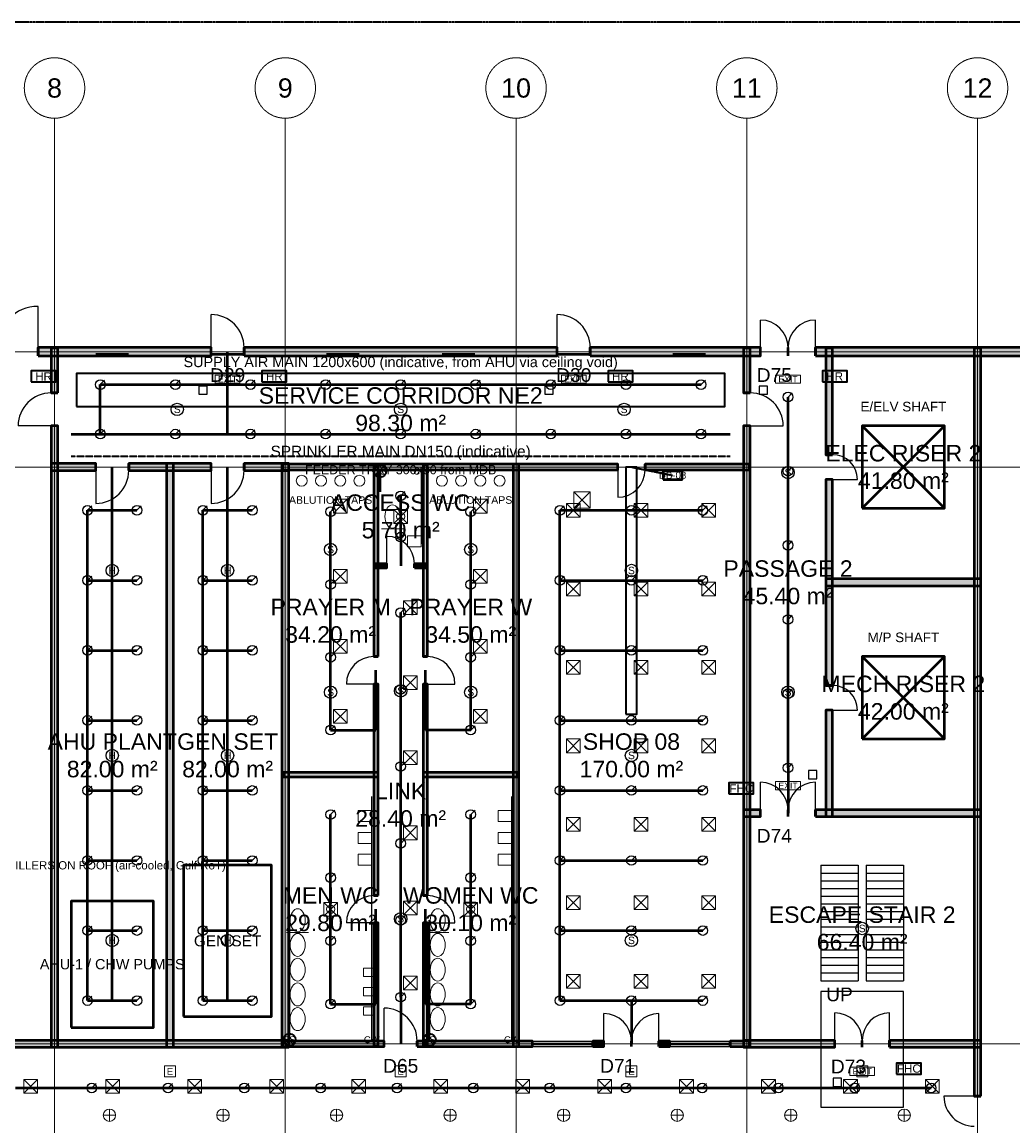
# Model space of a CAD drawing. Header units: millimetres. Extents: x -5300 to 125300, y -375 to 90375.
# Tile 9 of 10: x 63018 to 99088, y 49812 to 90000. Entities that reach past the tile are written whole.
import ezdxf
from ezdxf.enums import TextEntityAlignment as Align

# ---------------------------------------------------------------- set-up
doc = ezdxf.new("R2010")
doc.units = ezdxf.units.MM
for name, pattern in [('CENTER', [5.08, 3.175, -0.635, 0.635, -0.635]), ('DASHED', [1.524, 1.27, -0.254]), ('PHANTOM', [6.35, 3.175, -0.635, 0.635, -0.635, 0.635, -0.635])]:
    doc.linetypes.add(name, pattern=pattern)
for name, color, linetype, lineweight in [('A-ANNO-SYMB', 2, 'Continuous', 18), ('A-AREA-IDEN', 2, 'Continuous', 18), ('A-DOOR', 3, 'Continuous', 25), ('A-FLOR-STRS', 252, 'Continuous', 25), ('A-GLAZ', 5, 'Continuous', 25), ('A-GRID', 1, 'CENTER', 13), ('A-WALL', 7, 'Continuous', 50), ('A-WALL-PATT', 8, 'Continuous', 9), ('C-PROP-LINE', 1, 'PHANTOM', 35), ('E-ANNO-TEXT', 52, 'Continuous', 18), ('E-DB', 6, 'Continuous', 50), ('E-FALM', 230, 'Continuous', 25), ('E-LITE', 2, 'Continuous', 18), ('E-LITE-EMER', 40, 'Continuous', 18), ('E-TRAY', 210, 'DASHED', 35), ('FP-ANNO-TEXT', 14, 'Continuous', 18), ('FP-HOSE', 20, 'Continuous', 35), ('FP-SPRK-HEAD', 1, 'Continuous', 25), ('FP-SPRK-PIPE', 12, 'Continuous', 50), ('M-ANNO-TEXT', 150, 'Continuous', 18), ('M-HVAC-EQPT', 30, 'Continuous', 50), ('M-HVAC-RCG', 3, 'Continuous', 18), ('M-HVAC-SAD', 5, 'Continuous', 35), ('M-HVAC-SCD', 4, 'Continuous', 18), ('P-ANNO-TEXT', 94, 'Continuous', 18), ('P-DCW', 160, 'Continuous', 25), ('P-FIXT', 90, 'Continuous', 18), ('P-SANR', 34, 'Continuous', 35)]:
    doc.layers.add(name, color=color, linetype=linetype, lineweight=lineweight)
doc.styles.add('MY-ARIAL', font='arial.ttf')

msp = doc.modelspace()

# ---------------------------------------------------------------- hatches: boundary and pattern name
at = {"layer": 'A-WALL-PATT'}
for points in [[(63600, 77850), (69900, 77850), (69900, 78150), (63600, 78150)], [(64325, 76500), (64325, 78125), (64075, 78125), (64075, 76500)], [(71100, 77850), (82500, 77850), (82500, 78150), (71100, 78150)], [(83700, 77850), (89900, 77850), (89900, 78150), (83700, 78150)], [(89525, 76500), (89525, 78125), (89275, 78125), (89275, 76500)], [(91900, 77850), (100900, 77850), (100900, 78150), (91900, 78150)], [(92525, 74250), (92525, 78125), (92275, 78125), (92275, 74250)], [(97925, 50900), (97925, 78125), (97675, 78125), (97675, 50900)], [(64325, 52675), (64325, 75300), (64075, 75300), (64075, 52675)], [(89525, 52675), (89525, 75300), (89275, 75300), (89275, 52675)], [(64075, 73675), (65700, 73675), (65700, 73925), (64075, 73925)], [(66900, 73675), (69900, 73675), (69900, 73925), (66900, 73925)], [(68525, 52675), (68525, 73925), (68275, 73925), (68275, 52675)], [(71100, 73675), (72725, 73675), (72725, 73925), (71100, 73925)], [(72725, 52675), (72725, 73925), (72475, 73925), (72475, 52675)], [(72500, 73700), (84700, 73700), (84700, 73900), (72500, 73900)], [(75975, 66900), (75975, 73875), (75825, 73875), (75825, 66900)], [(77775, 66900), (77775, 73875), (77625, 73875), (77625, 66900)], [(81100, 52700), (81100, 73900), (80900, 73900), (80900, 52700)], [(85700, 73700), (89500, 73700), (89500, 73900), (85700, 73900)], [(92525, 65850), (92525, 73350), (92275, 73350), (92275, 65850)], [(75825, 70125), (76300, 70125), (76300, 70275), (75825, 70275)], [(77300, 70125), (77775, 70125), (77775, 70275), (77300, 70275)], [(92275, 69475), (97925, 69475), (97925, 69725), (92275, 69725)], [(75975, 58200), (75975, 65900), (75825, 65900), (75825, 58200)], [(77775, 58200), (77775, 65900), (77625, 65900), (77625, 58200)], [(92525, 61075), (92525, 64950), (92275, 64950), (92275, 61075)], [(72525, 62525), (75975, 62525), (75975, 62675), (72525, 62675)], [(77625, 62525), (81075, 62525), (81075, 62675), (77625, 62675)], [(89275, 61075), (89900, 61075), (89900, 61325), (89275, 61325)], [(91900, 61075), (97925, 61075), (97925, 61325), (91900, 61325)], [(75975, 52725), (75975, 57200), (75825, 57200), (75825, 52725)], [(77775, 52725), (77775, 57200), (77625, 57200), (77625, 52725)], [(47275, 52675), (72725, 52675), (72725, 52925), (47275, 52925)], [(72500, 52700), (76200, 52700), (76200, 52900), (72500, 52900)], [(77400, 52700), (81600, 52700), (81600, 52900), (77400, 52900)], [(83800, 52700), (84200, 52700), (84200, 52900), (83800, 52900)], [(86200, 52700), (86600, 52700), (86600, 52900), (86200, 52900)], [(88800, 52700), (89500, 52700), (89500, 52900), (88800, 52900)], [(89275, 52675), (92600, 52675), (92600, 52925), (89275, 52925)], [(94600, 52675), (97925, 52675), (97925, 52925), (94600, 52925)]]:
    msp.add_hatch(color=256, dxfattribs=at).paths.add_polyline_path(points)

# ---------------------------------------------------------------- linework, layer by layer
at = {"layer": 'A-DOOR'}
for p, q in [((63600, 78150), (63600, 79650)), ((69900, 78150), (69900, 79350)), ((82500, 78150), (82500, 79350)), ((89900, 78150), (89900, 79150)), ((91900, 78150), (91900, 79150)), ((64075, 75300), (62875, 75300)), ((89525, 75300), (90725, 75300)), ((65700, 73675), (65700, 72475)), ((69900, 73675), (69900, 72475)), ((84700, 73700), (84700, 72700)), ((92525, 73350), (93425, 73350)), ((76300, 70275), (76300, 71275)), ((75825, 65900), (74825, 65900)), ((77775, 65900), (78775, 65900)), ((92525, 64950), (93425, 64950)), ((89900, 61325), (89900, 62325)), ((91900, 61325), (91900, 62325)), ((75825, 57200), (74825, 57200)), ((77775, 57200), (78775, 57200)), ((76200, 52900), (76200, 54100)), ((84200, 52900), (84200, 53900)), ((86200, 52900), (86200, 53900)), ((92600, 52925), (92600, 53925)), ((94600, 52925), (94600, 53925)), ((97675, 50900), (96575, 50900))]:
    msp.add_line(p, q, dxfattribs=at)
for centre, radius, start, end in [((63600, 78150), 1500, 90, 180), ((69900, 78150), 1200, 0, 90), ((82500, 78150), 1200, 0, 90), ((89900, 78150), 1000, 0, 90), ((91900, 78150), 1000, 90, 180), ((64075, 75300), 1200, 90, 180), ((89525, 75300), 1200, 0, 90), ((92525, 73350), 900, 0, 90), ((65700, 73675), 1200, -90, 0), ((69900, 73675), 1200, -90, 0), ((84700, 73700), 1000, -90, 0), ((76300, 70275), 1000, 0, 90), ((75825, 65900), 1000, 90, 180), ((77775, 65900), 1000, 0, 90), ((92525, 64950), 900, 0, 90), ((89900, 61325), 1000, 0, 90), ((91900, 61325), 1000, 90, 180), ((75825, 57200), 1000, 90, 180), ((77775, 57200), 1000, 0, 90), ((76200, 52900), 1200, 0, 90), ((84200, 52900), 1000, 0, 90), ((86200, 52900), 1000, 90, 180), ((92600, 52925), 1000, 0, 90), ((94600, 52925), 1000, 90, 180), ((97675, 50900), 1100, 180, -90)]:
    msp.add_arc(centre, radius, start, end, dxfattribs=at)
at = {"layer": 'A-FLOR-STRS'}
for p, q in [((92100, 59300), (93450, 59300)), ((92100, 59300), (92100, 55100)), ((93450, 59300), (93450, 55100)), ((93750, 59300), (95100, 59300)), ((93750, 59300), (93750, 55100)), ((95100, 59300), (95100, 55100)), ((92100, 59020), (93450, 59020)), ((92100, 58740), (93450, 58740)), ((93750, 59020), (95100, 59020)), ((93750, 58740), (95100, 58740)), ((92100, 58460), (93450, 58460)), ((93750, 58460), (95100, 58460)), ((92100, 58180), (93450, 58180)), ((92100, 57900), (93450, 57900)), ((93750, 58180), (95100, 58180)), ((93750, 57900), (95100, 57900)), ((92100, 57620), (93450, 57620)), ((93750, 57620), (95100, 57620)), ((92100, 57340), (93450, 57340)), ((93750, 57340), (95100, 57340)), ((92100, 57060), (93450, 57060)), ((92100, 56780), (93450, 56780)), ((93750, 57060), (95100, 57060)), ((93750, 56780), (95100, 56780)), ((92100, 56500), (93450, 56500)), ((93750, 56500), (95100, 56500)), ((92100, 56220), (93450, 56220)), ((92100, 55940), (93450, 55940)), ((93750, 56220), (95100, 56220)), ((93750, 55940), (95100, 55940)), ((92100, 55660), (93450, 55660)), ((93750, 55660), (95100, 55660)), ((92100, 55380), (93450, 55380)), ((92100, 55100), (93450, 55100)), ((93750, 55380), (95100, 55380)), ((93750, 55100), (95100, 55100))]:
    msp.add_line(p, q, dxfattribs=at)
msp.add_lwpolyline([(92100, 50500), (95100, 50500), (95100, 54700), (92100, 54700)], close=True, dxfattribs=at)
at = {"layer": 'A-GLAZ'}
for p, q in [((81600, 52900), (83800, 52900)), ((81600, 52825), (83800, 52825)), ((81600, 52775), (83800, 52775)), ((81600, 52700), (83800, 52700)), ((86600, 52900), (88800, 52900)), ((86600, 52825), (88800, 52825)), ((86600, 52775), (88800, 52775)), ((86600, 52700), (88800, 52700))]:
    msp.add_line(p, q, dxfattribs=at)
at = {"layer": 'A-GRID'}
for p, q in [((64200, 7100), (64200, 86500)), ((72600, 7100), (72600, 86500)), ((81000, 7100), (81000, 86500)), ((89400, 7100), (89400, 86500)), ((97800, 7100), (97800, 86500)), ((-3100, 78000), (123100, 78000)), ((-3100, 73800), (123100, 73800)), ((-3100, 52800), (123100, 52800))]:
    msp.add_line(p, q, dxfattribs=at)
for centre in [(64200, 87600), (72600, 87600), (81000, 87600), (89400, 87600), (97800, 87600)]:
    msp.add_circle(centre, 1100, dxfattribs=at)
at = {"layer": 'A-WALL'}
for p, q in [((63600, 77850), (63600, 78150)), ((69900, 77850), (69900, 78150)), ((71100, 77850), (71100, 78150)), ((82500, 77850), (82500, 78150)), ((83700, 77850), (83700, 78150)), ((89900, 77850), (89900, 78150)), ((90900, 77850), (90900, 78150)), ((90900, 77850), (90900, 78150)), ((91900, 77850), (91900, 78150)), ((64325, 76500), (64075, 76500)), ((89525, 76500), (89275, 76500)), ((64325, 75300), (64075, 75300)), ((89525, 75300), (89275, 75300)), ((92525, 74250), (92275, 74250)), ((65700, 73675), (65700, 73925)), ((66900, 73675), (66900, 73925)), ((69900, 73675), (69900, 73925)), ((71100, 73675), (71100, 73925)), ((84700, 73700), (84700, 73900)), ((85700, 73700), (85700, 73900)), ((92525, 73350), (92275, 73350)), ((76300, 70125), (76300, 70275)), ((77300, 70125), (77300, 70275)), ((75975, 66900), (75825, 66900)), ((77775, 66900), (77625, 66900)), ((75975, 65900), (75825, 65900)), ((77775, 65900), (77625, 65900)), ((92525, 65850), (92275, 65850)), ((92525, 64950), (92275, 64950)), ((89900, 61075), (89900, 61325)), ((90900, 61075), (90900, 61325)), ((90900, 61075), (90900, 61325)), ((91900, 61075), (91900, 61325)), ((75975, 58200), (75825, 58200)), ((77775, 58200), (77625, 58200)), ((75975, 57200), (75825, 57200)), ((77775, 57200), (77625, 57200)), ((76200, 52700), (76200, 52900)), ((77400, 52700), (77400, 52900)), ((81600, 52700), (81600, 52900)), ((83800, 52700), (83800, 52900)), ((84200, 52700), (84200, 52900)), ((85200, 52700), (85200, 52900)), ((85200, 52700), (85200, 52900)), ((86200, 52700), (86200, 52900)), ((86600, 52700), (86600, 52900)), ((88800, 52700), (88800, 52900)), ((92600, 52675), (92600, 52925)), ((93600, 52675), (93600, 52925)), ((93600, 52675), (93600, 52925)), ((94600, 52675), (94600, 52925)), ((97925, 50900), (97675, 50900))]:
    msp.add_line(p, q, dxfattribs=at)
for points in [[(63600, 77850), (69900, 77850), (69900, 78150), (63600, 78150)], [(64325, 76500), (64325, 78125), (64075, 78125), (64075, 76500)], [(71100, 77850), (82500, 77850), (82500, 78150), (71100, 78150)], [(83700, 77850), (89900, 77850), (89900, 78150), (83700, 78150)], [(89525, 76500), (89525, 78125), (89275, 78125), (89275, 76500)], [(91900, 77850), (100900, 77850), (100900, 78150), (91900, 78150)], [(92525, 74250), (92525, 78125), (92275, 78125), (92275, 74250)], [(97925, 50900), (97925, 78125), (97675, 78125), (97675, 50900)], [(64325, 52675), (64325, 75300), (64075, 75300), (64075, 52675)], [(89525, 52675), (89525, 75300), (89275, 75300), (89275, 52675)], [(64075, 73675), (65700, 73675), (65700, 73925), (64075, 73925)], [(66900, 73675), (69900, 73675), (69900, 73925), (66900, 73925)], [(68525, 52675), (68525, 73925), (68275, 73925), (68275, 52675)], [(71100, 73675), (72725, 73675), (72725, 73925), (71100, 73925)], [(72725, 52675), (72725, 73925), (72475, 73925), (72475, 52675)], [(72500, 73700), (84700, 73700), (84700, 73900), (72500, 73900)], [(75975, 66900), (75975, 73875), (75825, 73875), (75825, 66900)], [(77775, 66900), (77775, 73875), (77625, 73875), (77625, 66900)], [(81100, 52700), (81100, 73900), (80900, 73900), (80900, 52700)], [(85700, 73700), (89500, 73700), (89500, 73900), (85700, 73900)], [(92525, 65850), (92525, 73350), (92275, 73350), (92275, 65850)], [(75825, 70125), (76300, 70125), (76300, 70275), (75825, 70275)], [(77300, 70125), (77775, 70125), (77775, 70275), (77300, 70275)], [(92275, 69475), (97925, 69475), (97925, 69725), (92275, 69725)], [(75975, 58200), (75975, 65900), (75825, 65900), (75825, 58200)], [(77775, 58200), (77775, 65900), (77625, 65900), (77625, 58200)], [(92525, 61075), (92525, 64950), (92275, 64950), (92275, 61075)], [(72525, 62525), (75975, 62525), (75975, 62675), (72525, 62675)], [(77625, 62525), (81075, 62525), (81075, 62675), (77625, 62675)], [(89275, 61075), (89900, 61075), (89900, 61325), (89275, 61325)], [(91900, 61075), (97925, 61075), (97925, 61325), (91900, 61325)], [(75975, 52725), (75975, 57200), (75825, 57200), (75825, 52725)], [(77775, 52725), (77775, 57200), (77625, 57200), (77625, 52725)], [(47275, 52675), (72725, 52675), (72725, 52925), (47275, 52925)], [(72500, 52700), (76200, 52700), (76200, 52900), (72500, 52900)], [(77400, 52700), (81600, 52700), (81600, 52900), (77400, 52900)], [(83800, 52700), (84200, 52700), (84200, 52900), (83800, 52900)], [(86200, 52700), (86600, 52700), (86600, 52900), (86200, 52900)], [(88800, 52700), (89500, 52700), (89500, 52900), (88800, 52900)], [(89275, 52675), (92600, 52675), (92600, 52925), (89275, 52925)], [(94600, 52675), (97925, 52675), (97925, 52925), (94600, 52925)]]:
    msp.add_lwpolyline(points, close=True, dxfattribs=at)
at = {"layer": 'C-PROP-LINE'}
msp.add_lwpolyline([(0, 0), (120000, 0), (120000, 90000), (0, 90000)], close=True, dxfattribs=at)
at = {"layer": 'E-DB'}
for p, q in [((93600, 72300), (96600, 75300)), ((93600, 75300), (96600, 72300))]:
    msp.add_line(p, q, dxfattribs=at)
for points in [[(93600, 72300), (96600, 72300), (96600, 75300), (93600, 75300)], [(86350, 73350), (87050, 73350), (87050, 73650), (86350, 73650)], [(68900, 53800), (72100, 53800), (72100, 59300), (68900, 59300)]]:
    msp.add_lwpolyline(points, close=True, dxfattribs=at)
at = {"layer": 'E-FALM'}
for points in [[(69450, 76450), (69750, 76450), (69750, 76750), (69450, 76750)], [(82050, 76450), (82350, 76450), (82350, 76750), (82050, 76750)], [(89850, 76450), (90150, 76450), (90150, 76750), (89850, 76750)], [(91650, 62450), (91950, 62450), (91950, 62750), (91650, 62750)], [(92550, 51250), (92850, 51250), (92850, 51550), (92550, 51550)]]:
    msp.add_lwpolyline(points, close=True, dxfattribs=at)
for centre in [(68666.7, 75900), (76800, 75900), (84933.3, 75900), (90900, 73600), (74250, 70800), (79350, 70800), (66300, 70033.3), (70500, 70033.3), (85200, 70033.3), (74250, 65600), (76800, 65650), (79350, 65600), (90900, 65600), (66300, 63300), (70500, 63300), (85200, 63300), (76800, 57350), (93600, 57000), (66300, 56566.7), (70500, 56566.7), (85200, 56566.7)]:
    msp.add_circle(centre, 225, dxfattribs=at)
at = {"layer": 'E-LITE'}
for p, q in [((66200, 49975), (66200, 50425)), ((70333.3, 49975), (70333.3, 50425)), ((74466.7, 49975), (74466.7, 50425)), ((78600, 49975), (78600, 50425)), ((82733.3, 49975), (82733.3, 50425)), ((86866.7, 49975), (86866.7, 50425)), ((91000, 49975), (91000, 50425)), ((95133.3, 49975), (95133.3, 50425)), ((65975, 50200), (66425, 50200)), ((70108.3, 50200), (70558.3, 50200)), ((74241.7, 50200), (74691.7, 50200)), ((78375, 50200), (78825, 50200)), ((82508.3, 50200), (82958.3, 50200)), ((86641.7, 50200), (87091.7, 50200)), ((90775, 50200), (91225, 50200)), ((94908.3, 50200), (95358.3, 50200))]:
    msp.add_line(p, q, dxfattribs=at)
at = {"layer": 'E-LITE', "const_width": 100}
for points in [[(65700, 77900), (66900, 77900)], [(69900, 77900), (71100, 77900)], [(74100, 77900), (75300, 77900)], [(78300, 77900), (79500, 77900)], [(82500, 77900), (83700, 77900)], [(86700, 77900), (87900, 77900)]]:
    msp.add_lwpolyline(points, dxfattribs=at)
at = {"layer": 'E-LITE'}
for centre in [(66200, 50200), (70333.3, 50200), (74466.7, 50200), (78600, 50200), (82733.3, 50200), (86866.7, 50200), (91000, 50200), (95133.3, 50200)]:
    msp.add_circle(centre, 225, dxfattribs=at)
at = {"layer": 'E-LITE-EMER'}
for points in [[(70050, 76850), (70950, 76850), (70950, 77150), (70050, 77150)], [(82650, 76850), (83550, 76850), (83550, 77150), (82650, 77150)], [(90450, 76850), (91350, 76850), (91350, 77150), (90450, 77150)], [(90450, 62050), (91350, 62050), (91350, 62350), (90450, 62350)], [(68200, 51600), (68600, 51600), (68600, 52000), (68200, 52000)], [(76600, 51600), (77000, 51600), (77000, 52000), (76600, 52000)], [(85000, 51600), (85400, 51600), (85400, 52000), (85000, 52000)], [(93150, 51650), (94050, 51650), (94050, 51950), (93150, 51950)], [(93400, 51600), (93800, 51600), (93800, 52000), (93400, 52000)]]:
    msp.add_lwpolyline(points, close=True, dxfattribs=at)
at = {"layer": 'E-TRAY'}
for p, q in [((64800, 74200), (88800, 74200)), ((85200, 73800), (86700, 73500))]:
    msp.add_line(p, q, dxfattribs=at)
at = {"layer": 'FP-HOSE'}
for points in [[(63350, 76900), (64250, 76900), (64250, 77300), (63350, 77300)], [(71750, 76900), (72650, 76900), (72650, 77300), (71750, 77300)], [(84350, 76900), (85250, 76900), (85250, 77300), (84350, 77300)], [(92150, 76900), (93050, 76900), (93050, 77300), (92150, 77300)], [(88750, 61900), (89650, 61900), (89650, 62300), (88750, 62300)], [(94850, 51700), (95750, 51700), (95750, 52100), (94850, 52100)]]:
    msp.add_lwpolyline(points, close=True, dxfattribs=at)
at = {"layer": 'FP-SPRK-HEAD'}
for p, q in [((65866.7, 76800), (66024.2, 76957.5)), ((68600, 76800), (68757.5, 76957.5)), ((71333.3, 76800), (71490.8, 76957.5)), ((74066.7, 76800), (74224.2, 76957.5)), ((76800, 76800), (76957.5, 76957.5)), ((79533.3, 76800), (79690.8, 76957.5)), ((82266.7, 76800), (82424.2, 76957.5)), ((85000, 76800), (85157.5, 76957.5)), ((87733.3, 76800), (87890.8, 76957.5)), ((90900, 76350), (91057.5, 76507.5)), ((65866.7, 75000), (66024.2, 75157.5)), ((68600, 75000), (68757.5, 75157.5)), ((71333.3, 75000), (71490.8, 75157.5)), ((74066.7, 75000), (74224.2, 75157.5)), ((76800, 75000), (76957.5, 75157.5)), ((79533.3, 75000), (79690.8, 75157.5)), ((82266.7, 75000), (82424.2, 75157.5)), ((85000, 75000), (85157.5, 75157.5)), ((87733.3, 75000), (87890.8, 75157.5)), ((90900, 73650), (91057.5, 73807.5)), ((76800, 72750), (76957.5, 72907.5)), ((65400, 72225), (65557.5, 72382.5)), ((67200, 72225), (67357.5, 72382.5)), ((69600, 72225), (69757.5, 72382.5)), ((71400, 72225), (71557.5, 72382.5)), ((82600, 72225), (82757.5, 72382.5)), ((85200, 72225), (85357.5, 72382.5)), ((87800, 72225), (87957.5, 72382.5)), ((74250, 72175), (74407.5, 72332.5)), ((79350, 72175), (79507.5, 72332.5)), ((76800, 71250), (76957.5, 71407.5)), ((90900, 70950), (91057.5, 71107.5)), ((65400, 69675), (65557.5, 69832.5)), ((67200, 69675), (67357.5, 69832.5)), ((69600, 69675), (69757.5, 69832.5)), ((71400, 69675), (71557.5, 69832.5)), ((74250, 69525), (74407.5, 69682.5)), ((79350, 69525), (79507.5, 69682.5)), ((82600, 69675), (82757.5, 69832.5)), ((85200, 69675), (85357.5, 69832.5)), ((87800, 69675), (87957.5, 69832.5)), ((76800, 68500), (76957.5, 68657.5)), ((90900, 68250), (91057.5, 68407.5)), ((65400, 67125), (65557.5, 67282.5)), ((67200, 67125), (67357.5, 67282.5)), ((69600, 67125), (69757.5, 67282.5)), ((71400, 67125), (71557.5, 67282.5)), ((82600, 67125), (82757.5, 67282.5)), ((85200, 67125), (85357.5, 67282.5)), ((87800, 67125), (87957.5, 67282.5)), ((74250, 66875), (74407.5, 67032.5)), ((79350, 66875), (79507.5, 67032.5)), ((76800, 65700), (76957.5, 65857.5)), ((90900, 65550), (91057.5, 65707.5)), ((65400, 64575), (65557.5, 64732.5)), ((67200, 64575), (67357.5, 64732.5)), ((69600, 64575), (69757.5, 64732.5)), ((71400, 64575), (71557.5, 64732.5)), ((82600, 64575), (82757.5, 64732.5)), ((85200, 64575), (85357.5, 64732.5)), ((87800, 64575), (87957.5, 64732.5)), ((74250, 64225), (74407.5, 64382.5)), ((79350, 64225), (79507.5, 64382.5)), ((76800, 62900), (76957.5, 63057.5)), ((90900, 62850), (91057.5, 63007.5)), ((65400, 62025), (65557.5, 62182.5)), ((67200, 62025), (67357.5, 62182.5)), ((69600, 62025), (69757.5, 62182.5)), ((71400, 62025), (71557.5, 62182.5)), ((82600, 62025), (82757.5, 62182.5)), ((85200, 62025), (85357.5, 62182.5)), ((87800, 62025), (87957.5, 62182.5)), ((74250, 61150), (74407.5, 61307.5)), ((79350, 61150), (79507.5, 61307.5)), ((76800, 60100), (76957.5, 60257.5)), ((65400, 59475), (65557.5, 59632.5)), ((67200, 59475), (67357.5, 59632.5)), ((69600, 59475), (69757.5, 59632.5)), ((71400, 59475), (71557.5, 59632.5)), ((82600, 59475), (82757.5, 59632.5)), ((85200, 59475), (85357.5, 59632.5)), ((87800, 59475), (87957.5, 59632.5)), ((74250, 58850), (74407.5, 59007.5)), ((79350, 58850), (79507.5, 59007.5)), ((65400, 56925), (65557.5, 57082.5)), ((67200, 56925), (67357.5, 57082.5)), ((69600, 56925), (69757.5, 57082.5)), ((71400, 56925), (71557.5, 57082.5)), ((76800, 57300), (76957.5, 57457.5)), ((82600, 56925), (82757.5, 57082.5)), ((85200, 56925), (85357.5, 57082.5)), ((87800, 56925), (87957.5, 57082.5)), ((74250, 56550), (74407.5, 56707.5)), ((79350, 56550), (79507.5, 56707.5)), ((76800, 54500), (76957.5, 54657.5)), ((65400, 54375), (65557.5, 54532.5)), ((67200, 54375), (67357.5, 54532.5)), ((69600, 54375), (69757.5, 54532.5)), ((71400, 54375), (71557.5, 54532.5)), ((74250, 54250), (74407.5, 54407.5)), ((79350, 54250), (79507.5, 54407.5)), ((82600, 54375), (82757.5, 54532.5)), ((85200, 54375), (85357.5, 54532.5)), ((87800, 54375), (87957.5, 54532.5)), ((65555.6, 51192.9), (65713.1, 51350.4)), ((68333.3, 51192.9), (68490.8, 51350.4)), ((71111.1, 51192.9), (71268.6, 51350.4)), ((73888.9, 51192.9), (74046.4, 51350.4)), ((76666.7, 51192.9), (76824.2, 51350.4)), ((79444.4, 51192.9), (79601.9, 51350.4)), ((82222.2, 51192.9), (82379.7, 51350.4)), ((85000, 51192.9), (85157.5, 51350.4)), ((87777.8, 51192.9), (87935.3, 51350.4)), ((90555.6, 51192.9), (90713.1, 51350.4)), ((93333.3, 51192.9), (93490.8, 51350.4)), ((96111.1, 51192.9), (96268.6, 51350.4))]:
    msp.add_line(p, q, dxfattribs=at)
for centre in [(65866.7, 76800), (68600, 76800), (71333.3, 76800), (74066.7, 76800), (76800, 76800), (79533.3, 76800), (82266.7, 76800), (85000, 76800), (87733.3, 76800), (90900, 76350), (65866.7, 75000), (68600, 75000), (71333.3, 75000), (74066.7, 75000), (76800, 75000), (79533.3, 75000), (82266.7, 75000), (85000, 75000), (87733.3, 75000), (90900, 73650), (76800, 72750), (65400, 72225), (67200, 72225), (69600, 72225), (71400, 72225), (74250, 72175), (79350, 72175), (82600, 72225), (85200, 72225), (87800, 72225), (76800, 71250), (90900, 70950), (65400, 69675), (67200, 69675), (69600, 69675), (71400, 69675), (74250, 69525), (79350, 69525), (82600, 69675), (85200, 69675), (87800, 69675), (76800, 68500), (90900, 68250), (65400, 67125), (67200, 67125), (69600, 67125), (71400, 67125), (82600, 67125), (85200, 67125), (87800, 67125), (74250, 66875), (79350, 66875), (76800, 65700), (90900, 65550), (65400, 64575), (67200, 64575), (69600, 64575), (71400, 64575), (82600, 64575), (85200, 64575), (87800, 64575), (74250, 64225), (79350, 64225), (76800, 62900), (90900, 62850), (65400, 62025), (67200, 62025), (69600, 62025), (71400, 62025), (82600, 62025), (85200, 62025), (87800, 62025), (74250, 61150), (79350, 61150), (76800, 60100), (65400, 59475), (67200, 59475), (69600, 59475), (71400, 59475), (82600, 59475), (85200, 59475), (87800, 59475), (74250, 58850), (79350, 58850), (76800, 57300), (65400, 56925), (67200, 56925), (69600, 56925), (71400, 56925), (82600, 56925), (85200, 56925), (87800, 56925), (74250, 56550), (79350, 56550), (76800, 54500), (65400, 54375), (67200, 54375), (69600, 54375), (71400, 54375), (74250, 54250), (79350, 54250), (82600, 54375), (85200, 54375), (87800, 54375), (65555.6, 51192.9), (68333.3, 51192.9), (71111.1, 51192.9), (73888.9, 51192.9), (76666.7, 51192.9), (79444.4, 51192.9), (82222.2, 51192.9), (85000, 51192.9), (87777.8, 51192.9), (90555.6, 51192.9), (93333.3, 51192.9), (96111.1, 51192.9)]:
    msp.add_circle(centre, 175, dxfattribs=at)
at = {"layer": 'FP-SPRK-PIPE'}
for p, q in [((70500, 75000), (70500, 78000)), ((65866.7, 76800), (68600, 76800)), ((65866.7, 75000), (65866.7, 76800)), ((68600, 76800), (71333.3, 76800)), ((71333.3, 76800), (74066.7, 76800)), ((74066.7, 76800), (76800, 76800)), ((76800, 76800), (79533.3, 76800)), ((79533.3, 76800), (82266.7, 76800)), ((82266.7, 76800), (85000, 76800)), ((85000, 76800), (87733.3, 76800)), ((90900, 73650), (90900, 76350)), ((64800, 75000), (88800, 75000)), ((65866.7, 75000), (68600, 75000)), ((65866.7, 75000), (70500, 75000)), ((68600, 75000), (71333.3, 75000)), ((71333.3, 75000), (74066.7, 75000)), ((74066.7, 75000), (76800, 75000)), ((76800, 75000), (79533.3, 75000)), ((79533.3, 75000), (82266.7, 75000)), ((82266.7, 75000), (85000, 75000)), ((85000, 75000), (87733.3, 75000)), ((66300, 54375), (66300, 73800)), ((70500, 54375), (70500, 73800)), ((90900, 70950), (90900, 73650)), ((76800, 71250), (76800, 72750)), ((65400, 72225), (67200, 72225)), ((65400, 69675), (65400, 72225)), ((69600, 72225), (71400, 72225)), ((69600, 69675), (69600, 72225)), ((74250, 69525), (74250, 72175)), ((79350, 69525), (79350, 72175)), ((82600, 72225), (85200, 72225)), ((82600, 69675), (82600, 72225)), ((85200, 72225), (87800, 72225)), ((76800, 71250), (76800, 71250)), ((76800, 71250), (76800, 70200)), ((90900, 68250), (90900, 70950)), ((65400, 69675), (67200, 69675)), ((65400, 67125), (65400, 69675)), ((69600, 69675), (71400, 69675)), ((69600, 67125), (69600, 69675)), ((82600, 69675), (85200, 69675)), ((82600, 67125), (82600, 69675)), ((85200, 69675), (87800, 69675)), ((74250, 66875), (74250, 69525)), ((79350, 66875), (79350, 69525)), ((76800, 65700), (76800, 68500)), ((90900, 65550), (90900, 68250)), ((65400, 67125), (67200, 67125)), ((65400, 64575), (65400, 67125)), ((69600, 67125), (71400, 67125)), ((69600, 64575), (69600, 67125)), ((82600, 67125), (85200, 67125)), ((82600, 64575), (82600, 67125)), ((85200, 67125), (87800, 67125)), ((74250, 64225), (74250, 66875)), ((79350, 64225), (79350, 66875)), ((75900, 64225), (75900, 66400)), ((77700, 64225), (77700, 66400)), ((76800, 62900), (76800, 65700)), ((90900, 62850), (90900, 65550)), ((65400, 64575), (67200, 64575)), ((65400, 62025), (65400, 64575)), ((69600, 64575), (71400, 64575)), ((69600, 62025), (69600, 64575)), ((82600, 64575), (85200, 64575)), ((82600, 62025), (82600, 64575)), ((85200, 64575), (87800, 64575)), ((74250, 64225), (75900, 64225)), ((79350, 64225), (77700, 64225)), ((76800, 60100), (76800, 62900)), ((90900, 62850), (90900, 62850)), ((90900, 62850), (90900, 61200)), ((65400, 62025), (67200, 62025)), ((65400, 59475), (65400, 62025)), ((69600, 62025), (71400, 62025)), ((69600, 59475), (69600, 62025)), ((82600, 62025), (85200, 62025)), ((82600, 59475), (82600, 62025)), ((85200, 62025), (87800, 62025)), ((74250, 58850), (74250, 61150)), ((79350, 58850), (79350, 61150)), ((76800, 57300), (76800, 60100)), ((65400, 59475), (67200, 59475)), ((65400, 56925), (65400, 59475)), ((69600, 59475), (71400, 59475)), ((69600, 56925), (69600, 59475)), ((82600, 59475), (85200, 59475)), ((82600, 56925), (82600, 59475)), ((85200, 59475), (87800, 59475)), ((74250, 56550), (74250, 58850)), ((79350, 56550), (79350, 58850)), ((75900, 54250), (75900, 57700)), ((77700, 54250), (77700, 57700)), ((76800, 54500), (76800, 57300)), ((65400, 56925), (67200, 56925)), ((65400, 54375), (65400, 56925)), ((69600, 56925), (71400, 56925)), ((69600, 54375), (69600, 56925)), ((82600, 56925), (85200, 56925)), ((82600, 54375), (82600, 56925)), ((85200, 56925), (87800, 56925)), ((74250, 54250), (74250, 56550)), ((79350, 54250), (79350, 56550)), ((65400, 54375), (67200, 54375)), ((65400, 54375), (66300, 54375)), ((69600, 54375), (71400, 54375)), ((69600, 54375), (70500, 54375)), ((76800, 54500), (76800, 54500)), ((76800, 54500), (76800, 52800)), ((82600, 54375), (85200, 54375)), ((82600, 54375), (85200, 54375)), ((85200, 54375), (87800, 54375)), ((85200, 54375), (85200, 52800)), ((74250, 54250), (75900, 54250)), ((79350, 54250), (77700, 54250)), ((62777.8, 51192.9), (65555.6, 51192.9)), ((65555.6, 51192.9), (68333.3, 51192.9)), ((68333.3, 51192.9), (71111.1, 51192.9)), ((71111.1, 51192.9), (73888.9, 51192.9)), ((73888.9, 51192.9), (76666.7, 51192.9)), ((76666.7, 51192.9), (79444.4, 51192.9)), ((79444.4, 51192.9), (82222.2, 51192.9)), ((82222.2, 51192.9), (85000, 51192.9)), ((85000, 51192.9), (87777.8, 51192.9)), ((87777.8, 51192.9), (90555.6, 51192.9)), ((90555.6, 51192.9), (93333.3, 51192.9)), ((93333.3, 51192.9), (96111.1, 51192.9))]:
    msp.add_line(p, q, dxfattribs=at)
at = {"layer": 'M-HVAC-EQPT'}
for p, q in [((93600, 63900), (96600, 66900)), ((93600, 66900), (96600, 63900))]:
    msp.add_line(p, q, dxfattribs=at)
for points in [[(93600, 63900), (96600, 63900), (96600, 66900), (93600, 66900)], [(64800, 53400), (67800, 53400), (67800, 58000), (64800, 58000)]]:
    msp.add_lwpolyline(points, close=True, dxfattribs=at)
at = {"layer": 'M-HVAC-RCG'}
for p, q in [((83100, 72300), (83700, 72900)), ((83100, 72900), (83700, 72300)), ((76550, 71750), (77050, 72250)), ((76550, 72250), (77050, 71750)), ((74000, 57450), (74500, 57950)), ((74000, 57950), (74500, 57450)), ((79100, 57450), (79600, 57950)), ((79100, 57950), (79600, 57450))]:
    msp.add_line(p, q, dxfattribs=at)
for points in [[(83100, 72300), (83700, 72300), (83700, 72900), (83100, 72900)], [(76550, 71750), (77050, 71750), (77050, 72250), (76550, 72250)], [(74000, 57450), (74500, 57450), (74500, 57950), (74000, 57950)], [(79100, 57450), (79600, 57450), (79600, 57950), (79100, 57950)]]:
    msp.add_lwpolyline(points, close=True, dxfattribs=at)
at = {"layer": 'M-HVAC-SAD'}
for points in [[(65000, 76000), (88600, 76000), (88600, 77200), (65000, 77200)], [(85000, 64800), (85400, 64800), (85400, 73800), (85000, 73800)]]:
    msp.add_lwpolyline(points, close=True, dxfattribs=at)
at = {"layer": 'M-HVAC-SCD'}
for p, q in [((74350, 72125), (74850, 72625)), ((74350, 72625), (74850, 72125)), ((79450, 72125), (79950, 72625)), ((79450, 72625), (79950, 72125)), ((82833.3, 71971.4), (83333.3, 72471.4)), ((82833.3, 72471.4), (83333.3, 71971.4)), ((85300, 71971.4), (85800, 72471.4)), ((85300, 72471.4), (85800, 71971.4)), ((87766.7, 71971.4), (88266.7, 72471.4)), ((87766.7, 72471.4), (88266.7, 71971.4)), ((74350, 69575), (74850, 70075)), ((74350, 70075), (74850, 69575)), ((79450, 69575), (79950, 70075)), ((79450, 70075), (79950, 69575)), ((82833.3, 69114.3), (83333.3, 69614.3)), ((82833.3, 69614.3), (83333.3, 69114.3)), ((85300, 69114.3), (85800, 69614.3)), ((85300, 69614.3), (85800, 69114.3)), ((87766.7, 69114.3), (88266.7, 69614.3)), ((87766.7, 69614.3), (88266.7, 69114.3)), ((76900, 68433.3), (77400, 68933.3)), ((76900, 68933.3), (77400, 68433.3)), ((74350, 67025), (74850, 67525)), ((74350, 67525), (74850, 67025)), ((79450, 67025), (79950, 67525)), ((79450, 67525), (79950, 67025)), ((82833.3, 66257.1), (83333.3, 66757.1)), ((82833.3, 66757.1), (83333.3, 66257.1)), ((85300, 66257.1), (85800, 66757.1)), ((85300, 66757.1), (85800, 66257.1)), ((87766.7, 66257.1), (88266.7, 66757.1)), ((87766.7, 66757.1), (88266.7, 66257.1)), ((76900, 65700), (77400, 66200)), ((76900, 66200), (77400, 65700)), ((74350, 64475), (74850, 64975)), ((74350, 64975), (74850, 64475)), ((79450, 64475), (79950, 64975)), ((79450, 64975), (79950, 64475)), ((82833.3, 63400), (83333.3, 63900)), ((82833.3, 63900), (83333.3, 63400)), ((85300, 63400), (85800, 63900)), ((85300, 63900), (85800, 63400)), ((87766.7, 63400), (88266.7, 63900)), ((87766.7, 63900), (88266.7, 63400)), ((76900, 62966.7), (77400, 63466.7)), ((76900, 63466.7), (77400, 62966.7)), ((76900, 60233.3), (77400, 60733.3)), ((76900, 60733.3), (77400, 60233.3)), ((82833.3, 60542.9), (83333.3, 61042.9)), ((82833.3, 61042.9), (83333.3, 60542.9)), ((85300, 60542.9), (85800, 61042.9)), ((85300, 61042.9), (85800, 60542.9)), ((87766.7, 60542.9), (88266.7, 61042.9)), ((87766.7, 61042.9), (88266.7, 60542.9)), ((76900, 57500), (77400, 58000)), ((76900, 58000), (77400, 57500)), ((82833.3, 57685.7), (83333.3, 58185.7)), ((82833.3, 58185.7), (83333.3, 57685.7)), ((85300, 57685.7), (85800, 58185.7)), ((85300, 58185.7), (85800, 57685.7)), ((87766.7, 57685.7), (88266.7, 58185.7)), ((87766.7, 58185.7), (88266.7, 57685.7)), ((76900, 54766.7), (77400, 55266.7)), ((76900, 55266.7), (77400, 54766.7)), ((82833.3, 54828.6), (83333.3, 55328.6)), ((82833.3, 55328.6), (83333.3, 54828.6)), ((85300, 54828.6), (85800, 55328.6)), ((85300, 55328.6), (85800, 54828.6)), ((87766.7, 54828.6), (88266.7, 55328.6)), ((87766.7, 55328.6), (88266.7, 54828.6)), ((63084, 51007.7), (63584, 51507.7)), ((63084, 51507.7), (63584, 51007.7)), ((66068, 51007.7), (66568, 51507.7)), ((66068, 51507.7), (66568, 51007.7)), ((69052, 51007.7), (69552, 51507.7)), ((69052, 51507.7), (69552, 51007.7)), ((72036, 51007.7), (72536, 51507.7)), ((72036, 51507.7), (72536, 51007.7)), ((75020, 51007.7), (75520, 51507.7)), ((75020, 51507.7), (75520, 51007.7)), ((78004, 51007.7), (78504, 51507.7)), ((78004, 51507.7), (78504, 51007.7)), ((80988, 51007.7), (81488, 51507.7)), ((80988, 51507.7), (81488, 51007.7)), ((83972, 51007.7), (84472, 51507.7)), ((83972, 51507.7), (84472, 51007.7)), ((86956, 51007.7), (87456, 51507.7)), ((86956, 51507.7), (87456, 51007.7)), ((89940, 51007.7), (90440, 51507.7)), ((89940, 51507.7), (90440, 51007.7)), ((92924, 51007.7), (93424, 51507.7)), ((92924, 51507.7), (93424, 51007.7)), ((95908, 51007.7), (96408, 51507.7)), ((95908, 51507.7), (96408, 51007.7))]:
    msp.add_line(p, q, dxfattribs=at)
for points in [[(74350, 72125), (74850, 72125), (74850, 72625), (74350, 72625)], [(79450, 72125), (79950, 72125), (79950, 72625), (79450, 72625)], [(82833.3, 71971.4), (83333.3, 71971.4), (83333.3, 72471.4), (82833.3, 72471.4)], [(85300, 71971.4), (85800, 71971.4), (85800, 72471.4), (85300, 72471.4)], [(87766.7, 71971.4), (88266.7, 71971.4), (88266.7, 72471.4), (87766.7, 72471.4)], [(74350, 69575), (74850, 69575), (74850, 70075), (74350, 70075)], [(79450, 69575), (79950, 69575), (79950, 70075), (79450, 70075)], [(82833.3, 69114.3), (83333.3, 69114.3), (83333.3, 69614.3), (82833.3, 69614.3)], [(85300, 69114.3), (85800, 69114.3), (85800, 69614.3), (85300, 69614.3)], [(87766.7, 69114.3), (88266.7, 69114.3), (88266.7, 69614.3), (87766.7, 69614.3)], [(76900, 68433.3), (77400, 68433.3), (77400, 68933.3), (76900, 68933.3)], [(74350, 67025), (74850, 67025), (74850, 67525), (74350, 67525)], [(79450, 67025), (79950, 67025), (79950, 67525), (79450, 67525)], [(82833.3, 66257.1), (83333.3, 66257.1), (83333.3, 66757.1), (82833.3, 66757.1)], [(85300, 66257.1), (85800, 66257.1), (85800, 66757.1), (85300, 66757.1)], [(87766.7, 66257.1), (88266.7, 66257.1), (88266.7, 66757.1), (87766.7, 66757.1)], [(76900, 65700), (77400, 65700), (77400, 66200), (76900, 66200)], [(74350, 64475), (74850, 64475), (74850, 64975), (74350, 64975)], [(79450, 64475), (79950, 64475), (79950, 64975), (79450, 64975)], [(82833.3, 63400), (83333.3, 63400), (83333.3, 63900), (82833.3, 63900)], [(85300, 63400), (85800, 63400), (85800, 63900), (85300, 63900)], [(87766.7, 63400), (88266.7, 63400), (88266.7, 63900), (87766.7, 63900)], [(76900, 62966.7), (77400, 62966.7), (77400, 63466.7), (76900, 63466.7)], [(76900, 60233.3), (77400, 60233.3), (77400, 60733.3), (76900, 60733.3)], [(82833.3, 60542.9), (83333.3, 60542.9), (83333.3, 61042.9), (82833.3, 61042.9)], [(85300, 60542.9), (85800, 60542.9), (85800, 61042.9), (85300, 61042.9)], [(87766.7, 60542.9), (88266.7, 60542.9), (88266.7, 61042.9), (87766.7, 61042.9)], [(76900, 57500), (77400, 57500), (77400, 58000), (76900, 58000)], [(82833.3, 57685.7), (83333.3, 57685.7), (83333.3, 58185.7), (82833.3, 58185.7)], [(85300, 57685.7), (85800, 57685.7), (85800, 58185.7), (85300, 58185.7)], [(87766.7, 57685.7), (88266.7, 57685.7), (88266.7, 58185.7), (87766.7, 58185.7)], [(76900, 54766.7), (77400, 54766.7), (77400, 55266.7), (76900, 55266.7)], [(82833.3, 54828.6), (83333.3, 54828.6), (83333.3, 55328.6), (82833.3, 55328.6)], [(85300, 54828.6), (85800, 54828.6), (85800, 55328.6), (85300, 55328.6)], [(87766.7, 54828.6), (88266.7, 54828.6), (88266.7, 55328.6), (87766.7, 55328.6)], [(63084, 51007.7), (63584, 51007.7), (63584, 51507.7), (63084, 51507.7)], [(66068, 51007.7), (66568, 51007.7), (66568, 51507.7), (66068, 51507.7)], [(69052, 51007.7), (69552, 51007.7), (69552, 51507.7), (69052, 51507.7)], [(72036, 51007.7), (72536, 51007.7), (72536, 51507.7), (72036, 51507.7)], [(75020, 51007.7), (75520, 51007.7), (75520, 51507.7), (75020, 51507.7)], [(78004, 51007.7), (78504, 51007.7), (78504, 51507.7), (78004, 51507.7)], [(80988, 51007.7), (81488, 51007.7), (81488, 51507.7), (80988, 51507.7)], [(83972, 51007.7), (84472, 51007.7), (84472, 51507.7), (83972, 51507.7)], [(86956, 51007.7), (87456, 51007.7), (87456, 51507.7), (86956, 51507.7)], [(89940, 51007.7), (90440, 51007.7), (90440, 51507.7), (89940, 51507.7)], [(92924, 51007.7), (93424, 51007.7), (93424, 51507.7), (92924, 51507.7)], [(95908, 51007.7), (96408, 51007.7), (96408, 51507.7), (95908, 51507.7)]]:
    msp.add_lwpolyline(points, close=True, dxfattribs=at)
at = {"layer": 'P-DCW'}
for p, q in [((77550, 73650), (77550, 71000)), ((75750, 52950), (75750, 61800)), ((80850, 52950), (80850, 61800))]:
    msp.add_line(p, q, dxfattribs=at)
at = {"layer": 'P-FIXT'}
for p, q in [((76100, 71550), (76900, 71550)), ((72650, 56850), (73450, 56850)), ((77750, 56850), (78550, 56850))]:
    msp.add_line(p, q, dxfattribs=at)
for points in [[(77050, 70900), (77550, 70900), (77550, 71300), (77050, 71300)], [(75250, 60900), (75750, 60900), (75750, 61300), (75250, 61300)], [(80350, 60900), (80850, 60900), (80850, 61300), (80350, 61300)], [(75250, 60100), (75750, 60100), (75750, 60500), (75250, 60500)], [(80350, 60100), (80850, 60100), (80850, 60500), (80350, 60500)], [(75250, 59300), (75750, 59300), (75750, 59700), (75250, 59700)], [(80350, 59300), (80850, 59300), (80850, 59700), (80350, 59700)], [(75450, 55250), (75800, 55250), (75800, 55550), (75450, 55550)], [(75450, 54550), (75800, 54550), (75800, 54850), (75450, 54850)], [(75450, 53850), (75800, 53850), (75800, 54150), (75450, 54150)]]:
    msp.add_lwpolyline(points, close=True, dxfattribs=at)
for centre, radius in [((73200, 73300), 200), ((73900, 73300), 200), ((74600, 73300), 200), ((75300, 73300), 200), ((78300, 73300), 200), ((79000, 73300), 200), ((79700, 73300), 200), ((80400, 73300), 200), ((76800, 72000), 150), ((74250, 57700), 150), ((79350, 57700), 150)]:
    msp.add_circle(centre, radius, dxfattribs=at)
for centre in [(76500, 72000), (73050, 57300), (78150, 57300), (73050, 56400), (78150, 56400), (73050, 55500), (78150, 55500), (73050, 54600), (78150, 54600), (73050, 53700), (78150, 53700)]:
    msp.add_ellipse(centre, major_axis=(0, 420), ratio=0.65, dxfattribs=at)
at = {"layer": 'P-SANR'}
for p, q in [((76050, 73650), (76050, 72900)), ((72750, 52950), (72750, 57300)), ((77850, 52950), (77850, 57300))]:
    msp.add_line(p, q, dxfattribs=at)
for centre in [(76050, 73650), (72750, 52950), (77850, 52950)]:
    msp.add_circle(centre, 225, dxfattribs=at)

# ---------------------------------------------------------------- texts
at = {"layer": 'A-ANNO-SYMB', "style": 'MY-ARIAL'}
for s, p in [('D29', (70500, 77150)), ('D30', (83100, 77150)), ('D75', (90400, 77150)), ('D74', (90400, 60375)), ('D65', (76800, 52000)), ('D71', (84700, 52000)), ('D73', (93100, 51975))]:
    msp.add_text(s, height=500, dxfattribs=at).set_placement(p, align=Align.MIDDLE_CENTER)
at = {"layer": 'A-AREA-IDEN', "char_height": 600, "attachment_point": 5, "style": 'MY-ARIAL'}
for s, insert in [('SERVICE CORRIDOR NE2\\P98.30 m²', (76800, 75900)), ('ELEC RISER 2\\P41.80 m²', (95100, 73800)), ('ACCESS WC\\P5.70 m²', (76800, 72000)), ('PASSAGE 2\\P45.40 m²', (90900, 69600)), ('PRAYER M\\P34.20 m²', (74250, 68200)), ('PRAYER W\\P34.50 m²', (79350, 68200)), ('MECH RISER 2\\P42.00 m²', (95100, 65400)), ('AHU PLANT\\P82.00 m²', (66300, 63300)), ('GEN SET\\P82.00 m²', (70500, 63300)), ('SHOP 08\\P170.00 m²', (85200, 63300)), ('LINK\\P28.40 m²', (76800, 61500)), ('MEN WC\\P29.80 m²', (74250, 57700)), ('WOMEN WC\\P30.10 m²', (79350, 57700)), ('ESCAPE STAIR 2\\P66.40 m²', (93600, 57000))]:
    msp.add_mtext(s, dxfattribs=dict(at, insert=insert))
at = {"layer": 'A-FLOR-STRS', "style": 'MY-ARIAL'}
msp.add_text('UP', height=500, dxfattribs=at).set_placement((92775, 54600), align=Align.MIDDLE_CENTER)
at = {"layer": 'A-GRID', "style": 'MY-ARIAL'}
for s, p in [('8', (64200, 87600)), ('9', (72600, 87600)), ('10', (81000, 87600)), ('11', (89400, 87600)), ('12', (97800, 87600))]:
    msp.add_text(s, height=700, dxfattribs=at).set_placement(p, align=Align.MIDDLE_CENTER)
at = {"layer": 'E-ANNO-TEXT', "style": 'MY-ARIAL'}
for s, height, p in [('EXIT', 225, (70500, 77000)), ('EXIT', 225, (83100, 77000)), ('EXIT', 225, (90900, 77000)), ('E/ELV SHAFT', 350, (95100, 76000)), ('FEEDER TRAY 300x50 from MDB', 325, (76800, 73700)), ('DB-08', 250, (86700, 73500)), ('EXIT', 225, (90900, 62200)), ('GEN SET', 400, (70500, 56550)), ('EXIT', 225, (93600, 51800))]:
    msp.add_text(s, height=height, dxfattribs=at).set_placement(p, align=Align.MIDDLE_CENTER)
at = {"layer": 'E-FALM', "style": 'MY-ARIAL'}
for s, p in [('S', (68666.7, 75900)), ('S', (76800, 75900)), ('S', (84933.3, 75900)), ('S', (90900, 73600)), ('S', (74250, 70800)), ('S', (79350, 70800)), ('H', (66300, 70033.3)), ('H', (70500, 70033.3)), ('S', (85200, 70033.3)), ('S', (74250, 65600)), ('S', (76800, 65650)), ('S', (79350, 65600)), ('S', (90900, 65600)), ('H', (66300, 63300)), ('H', (70500, 63300)), ('S', (85200, 63300)), ('S', (76800, 57350)), ('S', (93600, 57000)), ('H', (66300, 56566.7)), ('H', (70500, 56566.7)), ('S', (85200, 56566.7))]:
    msp.add_text(s, height=270, dxfattribs=at).set_placement(p, align=Align.MIDDLE_CENTER)
at = {"layer": 'E-LITE-EMER', "style": 'MY-ARIAL'}
for p in [(68400, 51800), (76800, 51800), (85200, 51800), (93600, 51800)]:
    msp.add_text('E', height=250, dxfattribs=at).set_placement(p, align=Align.MIDDLE_CENTER)
at = {"layer": 'FP-ANNO-TEXT', "style": 'MY-ARIAL'}
for s, height, p in [('HR', 300, (63800, 77100)), ('HR', 300, (72200, 77100)), ('HR', 300, (84800, 77100)), ('HR', 300, (92600, 77100)), ('SPRINKLER MAIN DN150 (indicative)', 400, (76800, 74375)), ('FHC', 300, (89200, 62100)), ('FHC', 300, (95300, 51900))]:
    msp.add_text(s, height=height, dxfattribs=at).set_placement(p, align=Align.MIDDLE_CENTER)
at = {"layer": 'M-ANNO-TEXT', "style": 'MY-ARIAL'}
for s, height, p in [('SUPPLY AIR MAIN 1200x600 (indicative, from AHU via ceiling void)', 375, (76800, 77625)), ('M/P SHAFT', 350, (95100, 67600)), ('CHILLERS ON ROOF (air-cooled, Gulf RoT)', 300, (66300, 59300)), ('AHU-1 / CHW PUMPS', 375, (66300, 55700))]:
    msp.add_text(s, height=height, dxfattribs=at).set_placement(p, align=Align.MIDDLE_CENTER)
at = {"layer": 'P-ANNO-TEXT', "style": 'MY-ARIAL'}
for s, height, p in [('SS', 250, (76050, 73650)), ('CW', 250, (77550, 73650)), ('ABLUTION TAPS', 275, (74250, 72600)), ('ABLUTION TAPS', 275, (79350, 72600)), ('SS', 250, (72750, 52950)), ('CW', 250, (75750, 52950)), ('SS', 250, (77850, 52950)), ('CW', 250, (80850, 52950))]:
    msp.add_text(s, height=height, dxfattribs=at).set_placement(p, align=Align.MIDDLE_CENTER)

doc.saveas('drawing.dxf')
